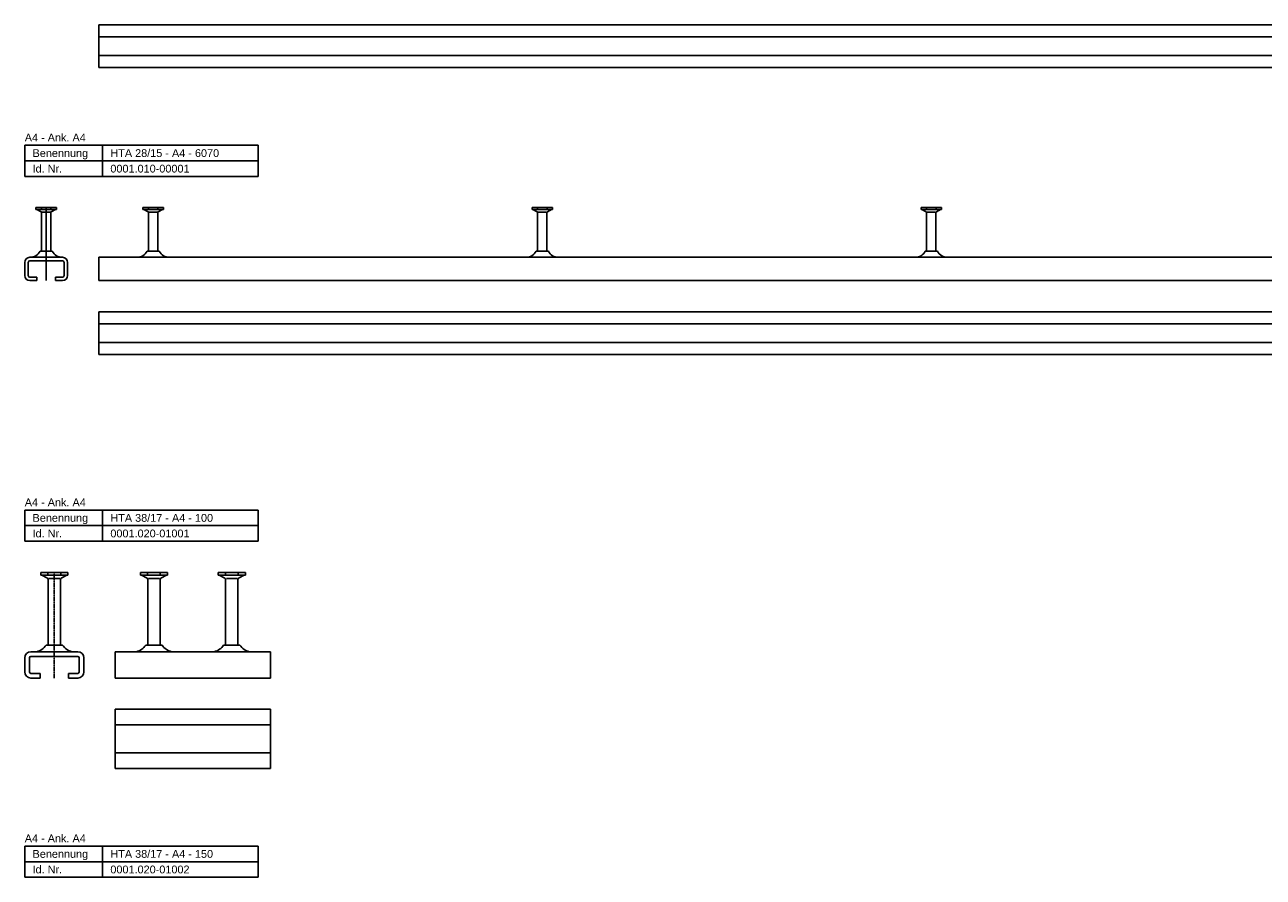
# Model space of a CAD drawing. Header units: millimetres. Extents: x -466 to 5678, y -7065 to 2232.
# Tile 19 of 25: x -465 to 331, y -91 to 457. Entities that reach past the tile are written whole.
import ezdxf

# ---------------------------------------------------------------- set-up
doc = ezdxf.new("R2010")
doc.units = ezdxf.units.MM
doc.linetypes.add('MITTE2', pattern=[1.125, 0.75, -0.125, 0.125, -0.125])
doc.layers.add('HALFEN', color=2, linetype='CONTINUOUS')
doc.styles.add('ARIAL50', font='ARIAL.TTF', dxfattribs={"height": 5})

msp = doc.modelspace()

# ---------------------------------------------------------------- linework, layer by layer
at = {"layer": 'HALFEN'}
for p, q in [((-417.25, 456.84), (-417.25, 429.34)), ((-417.25, 456.84), (2632.75, 456.84)), ((-417.25, 449.09), (2632.75, 449.09)), ((-417.25, 437.09), (2632.75, 437.09)), ((-417.25, 429.34), (2632.75, 429.34)), ((-464.75, 379.34), (-314.75, 379.34)), ((-464.75, 359.34), (-464.75, 379.34)), ((-414.75, 359.34), (-414.75, 379.34)), ((-314.75, 359.34), (-314.75, 379.34)), ((-464.75, 369.34), (-314.75, 369.34)), ((-464.75, 359.34), (-314.75, 359.34)), ((-457.54, 339.34), (-444.45, 339.34)), ((-457.54, 339.34), (-457.54, 338.07)), ((-444.45, 338.07), (-457.54, 338.07)), ((-454.3, 336.51), (-457, 338.07)), ((-454.05, 339.19), (-454.05, 338.22)), ((-454, 311.34), (-454, 335.99)), ((-448.23, 336.34), (-453.76, 336.34)), ((-448, 311.34), (-448, 335.99)), ((-447.94, 339.19), (-447.94, 338.22)), ((-447.7, 336.51), (-445, 338.07)), ((-444.45, 339.34), (-444.45, 338.07)), ((-388.79, 339.34), (-375.7, 339.34)), ((-388.79, 339.34), (-388.79, 338.07)), ((-375.7, 338.07), (-388.79, 338.07)), ((-385.55, 336.51), (-388.25, 338.07)), ((-385.3, 339.19), (-385.3, 338.22)), ((-385.25, 311.34), (-385.25, 335.99)), ((-379.48, 336.34), (-385.01, 336.34)), ((-379.25, 311.34), (-379.25, 335.99)), ((-379.19, 339.19), (-379.19, 338.22)), ((-378.95, 336.51), (-376.25, 338.07)), ((-375.7, 339.34), (-375.7, 338.07)), ((-138.79, 339.34), (-125.7, 339.34)), ((-138.79, 339.34), (-138.79, 338.07)), ((-125.7, 338.07), (-138.79, 338.07)), ((-135.55, 336.51), (-138.25, 338.07)), ((-135.3, 339.19), (-135.3, 338.22)), ((-135.25, 311.34), (-135.25, 335.99)), ((-129.48, 336.34), (-135.01, 336.34)), ((-129.25, 311.34), (-129.25, 335.99)), ((-129.19, 339.19), (-129.19, 338.22)), ((-128.95, 336.51), (-126.25, 338.07)), ((-125.7, 339.34), (-125.7, 338.07)), ((111.21, 339.34), (124.3, 339.34)), ((111.21, 339.34), (111.21, 338.07)), ((124.3, 338.07), (111.21, 338.07)), ((114.45, 336.51), (111.75, 338.07)), ((114.7, 339.19), (114.7, 338.22)), ((114.75, 311.34), (114.75, 335.99)), ((120.52, 336.34), (114.99, 336.34)), ((120.75, 311.34), (120.75, 335.99)), ((120.81, 339.19), (120.81, 338.22)), ((121.05, 336.51), (123.75, 338.07)), ((124.3, 339.34), (124.3, 338.07)), ((-447.06, 311.34), (-454.93, 311.34)), ((-378.31, 311.34), (-386.18, 311.34)), ((-128.31, 311.34), (-136.18, 311.34)), ((121.69, 311.34), (113.82, 311.34)), ((-464.75, 295.59), (-464.75, 304.09)), ((-462.5, 295.59), (-462.5, 304.09)), ((-461.5, 307.34), (-440.5, 307.34)), ((-461.5, 305.09), (-440.5, 305.09)), ((-439.5, 304.09), (-439.5, 295.59)), ((-437.25, 304.09), (-437.25, 295.59)), ((-417.25, 307.34), (5652.75, 307.34)), ((-417.25, 307.34), (-417.25, 292.34)), ((-457, 294.59), (-461.5, 294.59)), ((-457, 292.34), (-457, 294.59)), ((-440.5, 294.59), (-445, 294.59)), ((-445, 292.34), (-445, 294.59)), ((-457, 292.34), (-461.5, 292.34)), ((-440.5, 292.34), (-445, 292.34)), ((-417.25, 292.34), (5652.75, 292.34)), ((-417.25, 272.34), (5652.75, 272.34)), ((-417.25, 272.34), (-417.25, 244.84)), ((-417.25, 264.59), (5652.75, 264.59)), ((-417.25, 252.59), (5652.75, 252.59)), ((-417.25, 244.84), (5652.75, 244.84)), ((-464.75, 144.84), (-314.75, 144.84)), ((-464.75, 124.84), (-464.75, 144.84)), ((-414.75, 124.84), (-414.75, 144.84)), ((-314.75, 124.84), (-314.75, 144.84)), ((-464.75, 134.84), (-314.75, 134.84)), ((-464.75, 124.84), (-314.75, 124.84)), ((-437.02, 104.84), (-454.47, 104.84)), ((-454.47, 104.84), (-454.47, 102.94)), ((-449.82, 104.59), (-449.82, 103.19)), ((-441.67, 104.59), (-441.67, 103.19)), ((-437.02, 104.84), (-437.02, 102.94)), ((-373.02, 104.84), (-390.47, 104.84)), ((-390.47, 104.84), (-390.47, 102.94)), ((-385.82, 104.59), (-385.82, 103.19)), ((-377.67, 104.59), (-377.67, 103.19)), ((-373.02, 104.84), (-373.02, 102.94)), ((-323.02, 104.84), (-340.47, 104.84)), ((-340.47, 104.84), (-340.47, 102.94)), ((-335.82, 104.59), (-335.82, 103.19)), ((-327.67, 104.59), (-327.67, 103.19)), ((-323.02, 104.84), (-323.02, 102.94)), ((-437.02, 102.94), (-454.47, 102.94)), ((-453.75, 102.94), (-450.17, 101.06)), ((-449.75, 58.04), (-449.75, 100.35)), ((-449.22, 100.84), (-442.27, 100.84)), ((-441.75, 58.04), (-441.75, 100.35)), ((-437.75, 102.94), (-441.32, 101.06)), ((-373.02, 102.94), (-390.47, 102.94)), ((-389.75, 102.94), (-386.17, 101.06)), ((-385.75, 58.04), (-385.75, 100.35)), ((-385.22, 100.84), (-378.27, 100.84)), ((-377.75, 58.04), (-377.75, 100.35)), ((-373.75, 102.94), (-377.32, 101.06)), ((-323.02, 102.94), (-340.47, 102.94)), ((-339.75, 102.94), (-336.17, 101.06)), ((-335.75, 58.04), (-335.75, 100.35)), ((-335.22, 100.84), (-328.27, 100.84)), ((-327.75, 58.04), (-327.75, 100.35)), ((-323.75, 102.94), (-327.32, 101.06)), ((-440.5, 58.04), (-451, 58.04)), ((-376.5, 58.04), (-387, 58.04)), ((-326.5, 58.04), (-337, 58.04)), ((-464.75, 40.84), (-464.75, 49.84)), ((-461.75, 49.84), (-461.75, 40.84)), ((-460.75, 53.84), (-430.75, 53.84)), ((-430.75, 50.84), (-460.75, 50.84)), ((-429.75, 49.84), (-429.75, 40.84)), ((-426.75, 49.84), (-426.75, 40.84)), ((-406.75, 53.84), (-306.75, 53.84)), ((-406.75, 53.84), (-406.75, 36.84)), ((-306.75, 53.84), (-306.75, 36.84)), ((-460.75, 39.84), (-454.75, 39.84)), ((-454.75, 39.84), (-454.75, 36.84)), ((-430.75, 39.84), (-436.75, 39.84)), ((-436.75, 39.84), (-436.75, 36.84)), ((-460.75, 36.84), (-454.75, 36.84)), ((-430.75, 36.84), (-436.75, 36.84)), ((-406.75, 36.84), (-306.75, 36.84)), ((-406.75, 16.84), (-406.75, -21.16)), ((-406.75, 16.84), (-306.75, 16.84)), ((-306.75, 16.84), (-306.75, -21.16)), ((-306.75, 16.84), (-306.75, -21.16)), ((-406.75, 6.84), (-306.75, 6.84)), ((-406.75, -11.16), (-306.75, -11.16)), ((-406.75, -21.16), (-306.75, -21.16)), ((-464.75, -71.16), (-314.75, -71.16)), ((-464.75, -91.16), (-464.75, -71.16)), ((-414.75, -91.16), (-414.75, -71.16)), ((-314.75, -91.16), (-314.75, -71.16)), ((-464.75, -81.16), (-314.75, -81.16)), ((-464.75, -91.16), (-314.75, -91.16))]:
    msp.add_line(p, q, dxfattribs=at)
at = {"layer": 'HALFEN', "color": 1}
msp.add_line((-451, 339.34), (-451, 292.34), dxfattribs=at)
at = {"layer": 'HALFEN', "color": 1, "linetype": 'MITTE2'}
msp.add_line((-445.75, 104.84), (-445.75, 36.84), dxfattribs=at)
at = {"layer": 'HALFEN'}
for centre, radius, start, end in [((-454.6, 335.99), 0.6, 0, 60), ((-447.4, 335.99), 0.6, 120, 180), ((-385.85, 335.99), 0.6, 0, 60), ((-378.65, 335.99), 0.6, 120, 180), ((-135.85, 335.99), 0.6, 0, 60), ((-128.65, 335.99), 0.6, 120, 180), ((114.15, 335.99), 0.6, 0, 60), ((121.35, 335.99), 0.6, 120, 180), ((-461.35, 314.48), 7.14, 268.79694, 333.91227), ((-440.64, 314.48), 7.14, 206.08773, 271.20306), ((-392.6, 314.48), 7.14, 268.79694, 333.91227), ((-371.89, 314.48), 7.14, 206.08773, 271.20306), ((-142.6, 314.48), 7.14, 268.79694, 333.91227), ((-121.89, 314.48), 7.14, 206.08773, 271.20306), ((107.4, 314.48), 7.14, 268.79694, 333.91227), ((128.11, 314.48), 7.14, 206.08773, 271.20306), ((-461.5, 304.09), 3.25, 90, 180), ((-461.5, 304.09), 1, 90, 180), ((-440.5, 304.09), 3.25, 0, 90), ((-440.5, 304.09), 1, 0, 90), ((-461.5, 295.59), 3.25, 180, 270), ((-461.5, 295.59), 1, 180, 270), ((-440.5, 295.59), 1, 270, 0), ((-440.5, 295.59), 3.25, 270, 0), ((-450.55, 100.35), 0.8, 0, 62.30053), ((-440.95, 100.35), 0.8, 117.69947, 180), ((-386.55, 100.35), 0.8, 0, 62.30053), ((-376.95, 100.35), 0.8, 117.69947, 180), ((-336.55, 100.35), 0.8, 0, 62.30053), ((-326.95, 100.35), 0.8, 117.69947, 180), ((-459.33, 63.56), 10, 283.51077, 326.47327), ((-432.16, 63.56), 10, 213.52673, 256.48923), ((-395.33, 63.56), 10, 283.51077, 326.47327), ((-368.16, 63.56), 10, 213.52673, 256.48923), ((-345.33, 63.56), 10, 283.51077, 326.47327), ((-318.16, 63.56), 10, 213.52673, 256.48923), ((-460.75, 49.84), 4, 90, 180), ((-460.75, 49.84), 1, 90, 180), ((-430.75, 49.84), 4, 0, 90), ((-430.75, 49.84), 1, 0, 90), ((-460.75, 40.84), 4, 180, 270), ((-460.75, 40.84), 1, 180, 270), ((-430.75, 40.84), 1, 270, 0), ((-430.75, 40.84), 4, 270, 0)]:
    msp.add_arc(centre, radius, start, end, dxfattribs=at)

# ---------------------------------------------------------------- texts
at = {"layer": 'HALFEN', "style": 'ARIAL50'}
for s, p in [('A4 - Ank. A4', (-464.75, 381.84)), ('Benennung', (-459.75, 371.84)), ('HTA 28/15 - A4 - 6070', (-409.75, 371.84)), ('Id. Nr.', (-459.75, 361.84)), ('0001.010-00001', (-409.75, 361.84)), ('A4 - Ank. A4', (-464.75, 147.34)), ('Benennung', (-459.75, 137.34)), ('HTA 38/17 - A4 - 100', (-409.75, 137.34)), ('Id. Nr.', (-459.75, 127.34)), ('0001.020-01001', (-409.75, 127.34)), ('A4 - Ank. A4', (-464.75, -68.66)), ('Benennung', (-459.75, -78.66)), ('HTA 38/17 - A4 - 150', (-409.75, -78.66)), ('Id. Nr.', (-459.75, -88.66)), ('0001.020-01002', (-409.75, -88.66))]:
    msp.add_text(s, height=5, dxfattribs=at).set_placement(p)

doc.saveas('drawing.dxf')
